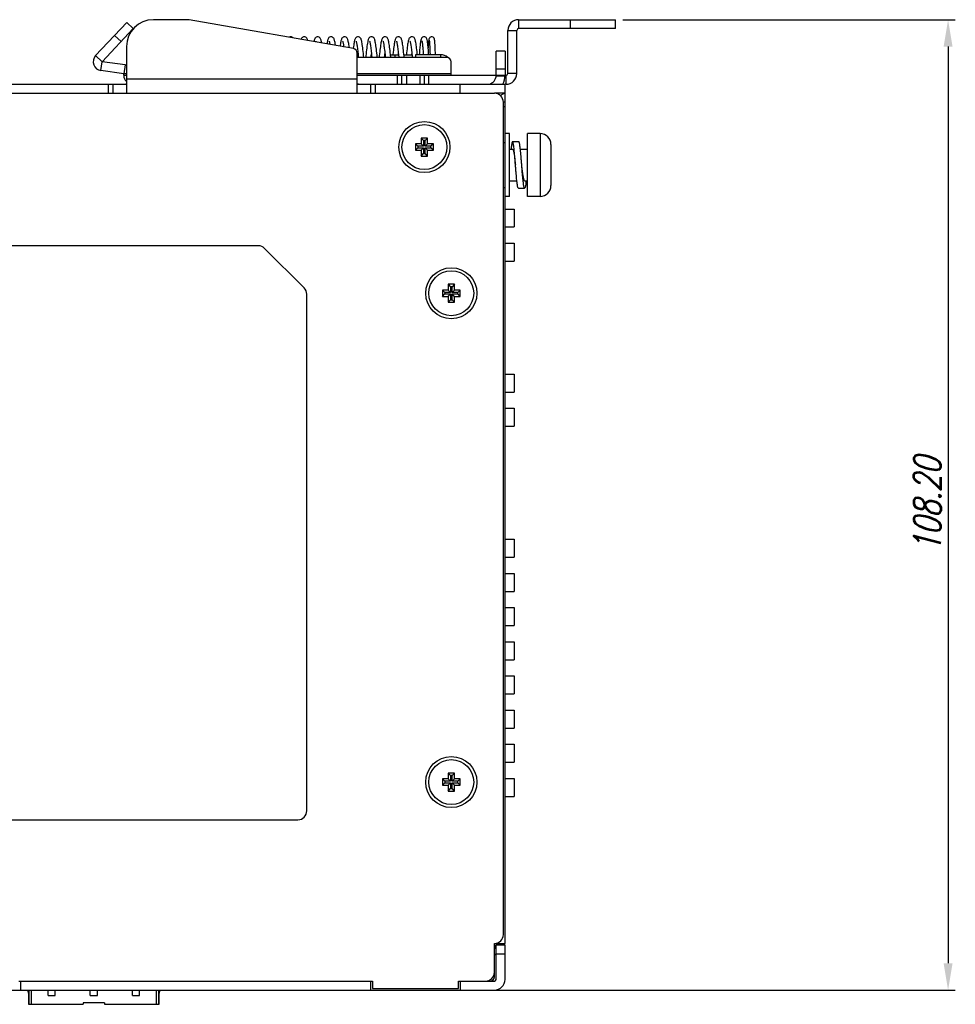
# Model space of a CAD drawing. Extents: x 879 to 1770, y -20 to 610.
# Tile 13 of 24: x 1274 to 1378, y 324 to 434. Entities that reach past the tile are written whole.
import ezdxf

# ---------------------------------------------------------------- set-up
doc = ezdxf.new("R2010")
doc.units = 0
doc.header["$LTSCALE"] = 2
doc.header["$MEASUREMENT"] = 0
doc.header["$PDMODE"] = 3
doc.layers.get('Defpoints').update_dxf_attribs({"linetype": 'CONTINUOUS'})
for name, color, linetype in [('3105460500_DXF_CONTINU1164', 7, 'CONTINUOUS'), ('3460511900_0DXF_CONTIN1145', 7, 'CONTINUOUS'), ('3991137700_CDXF_CONTIN1141', 7, 'CONTINUOUS'), ('3991137800_BDXF_CONTIN1143', 7, 'CONTINUOUS'), ('3991138000_PDXF_CONTIN1142', 7, 'CONTINUOUS'), ('BACK_PLATE_2DXF_CONTIN1170', 7, 'CONTINUOUS'), ('FORM', 7, 'CONTINUOUS'), ('POWER-PIN-02DXF_CONTIN1169', 7, 'CONTINUOUS'), ('POWER-PIN-08DXF_CONTIN1151', 7, 'CONTINUOUS'), ('SCREW_M4_DXF_CONTINUOU1155', 7, 'CONTINUOUS'), ('SNAP_DXF_CONTINUOUS_LINE', 7, 'CONTINUOUS'), ('SPRING_DXF_CONTINUOUS_LINE', 7, 'CONTINUOUS')]:
    doc.layers.add(name, color=color, linetype=linetype)
doc.styles.get("Standard").update_dxf_attribs({"font": 'txt.shx', "width": 0.75, "oblique": 15})
doc.dimstyles.get("Standard").update_dxf_attribs({"dimtxt": 0.18, "dimasz": 0.18, "dimexe": 0.18, "dimexo": 0.0625, "dimgap": 0.09, "dimtad": 0, "dimtih": 1, "dimtoh": 1, "dimdec": 4, "dimzin": 0, "dimdsep": 46, "dimtxsty": 'Standard', "dimcen": 0.09, "dimadec": 0, "dimazin": 0, "dimtfac": 1, "dimtdec": 4, "dimtofl": 0, "dimtmove": 0, "dimatfit": 3, "dimfxl": 1, "dimtolj": 1, "dimtzin": 0, "dimarcsym": 0})

# ---------------------------------------------------------------- blocks, each defined once
blk = doc.blocks.new('*D0')
at = {"layer": 'Defpoints', "color": 0}
for p in [(1340.57, 433.57), (1323.27, 325.37), (1377.63, 325.37)]:
    blk.add_point(p, dxfattribs=at)
at = {"layer": 'FORM', "color": 0, "lineweight": -2}
for p, q in [((1341.37, 433.57), (1378.43, 433.57)), ((1377.63, 430.57), (1377.63, 328.37)), ((1324.07, 325.37), (1378.43, 325.37))]:
    blk.add_line(p, q, dxfattribs=at)
at = {"layer": 'FORM', "color": 0}
for points in [[(1377.13, 430.57), (1378.13, 430.57), (1377.63, 433.57)], [(1377.13, 328.37), (1378.13, 328.37), (1377.63, 325.37)]]:
    blk.add_solid(points, dxfattribs=at)
at = {"layer": 'FORM', "color": 0, "insert": (1375.33, 379.47), "char_height": 3, "attachment_point": 5, "rotation": 90}
blk.add_mtext('\\A1;108.20', dxfattribs=at)

msp = doc.modelspace()

# ---------------------------------------------------------------- linework, layer by layer
at = {"layer": '3105460500_DXF_CONTINU1164', "color": 7, "linetype": 'Continuous'}
for p, q in [((1318.918, 419.723), (1318.268, 419.723)), ((1318.268, 419.723), (1318.268, 419.023)), ((1318.268, 419.723), (1318.536, 419.455)), ((1319.186, 419.455), (1318.536, 419.455)), ((1318.536, 419.455), (1318.536, 419.291)), ((1319.618, 420.373), (1318.918, 420.373)), ((1318.918, 420.373), (1318.918, 419.723)), ((1318.918, 420.373), (1319.186, 420.105)), ((1318.918, 419.723), (1319.186, 419.455)), ((1319.351, 420.105), (1319.186, 420.105)), ((1319.186, 420.105), (1319.186, 419.455)), ((1319.618, 420.373), (1319.351, 420.105)), ((1319.351, 419.455), (1319.351, 420.105)), ((1319.618, 419.723), (1319.351, 419.455)), ((1320.001, 419.455), (1319.351, 419.455)), ((1319.618, 419.723), (1319.618, 420.373)), ((1320.268, 419.723), (1319.618, 419.723)), ((1320.268, 419.723), (1320.001, 419.455)), ((1320.001, 419.291), (1320.001, 419.455)), ((1320.268, 419.023), (1320.268, 419.723)), ((1318.268, 419.023), (1318.536, 419.291)), ((1318.268, 419.023), (1318.918, 419.023)), ((1318.536, 419.291), (1319.186, 419.291)), ((1318.918, 419.023), (1319.186, 419.291)), ((1318.918, 419.023), (1318.918, 418.373)), ((1318.918, 418.373), (1319.186, 418.641)), ((1318.918, 418.373), (1319.618, 418.373)), ((1319.186, 419.291), (1319.186, 418.641)), ((1319.186, 418.641), (1319.351, 418.641)), ((1319.351, 419.291), (1320.001, 419.291)), ((1319.351, 418.641), (1319.351, 419.291)), ((1319.618, 419.023), (1319.351, 419.291)), ((1319.618, 418.373), (1319.351, 418.641)), ((1319.618, 419.023), (1320.268, 419.023)), ((1319.618, 418.373), (1319.618, 419.023)), ((1320.268, 419.023), (1320.001, 419.291)), ((1322.618, 404.073), (1321.918, 404.073)), ((1321.918, 404.073), (1321.918, 403.423)), ((1321.918, 404.073), (1322.186, 403.805)), ((1322.618, 404.073), (1322.351, 403.805)), ((1322.618, 403.423), (1322.618, 404.073)), ((1321.918, 403.423), (1321.268, 403.423)), ((1321.268, 403.423), (1321.268, 402.723)), ((1321.268, 403.423), (1321.536, 403.155)), ((1321.268, 402.723), (1321.536, 402.991)), ((1322.186, 403.155), (1321.536, 403.155)), ((1321.536, 403.155), (1321.536, 402.991)), ((1321.536, 402.991), (1322.186, 402.991)), ((1321.918, 403.423), (1322.186, 403.155)), ((1321.918, 402.723), (1322.186, 402.991)), ((1322.351, 403.805), (1322.186, 403.805)), ((1322.186, 403.805), (1322.186, 403.155)), ((1322.186, 402.991), (1322.186, 402.341)), ((1322.351, 403.155), (1322.351, 403.805)), ((1322.618, 403.423), (1322.351, 403.155)), ((1323.001, 403.155), (1322.351, 403.155)), ((1322.351, 402.991), (1323.001, 402.991)), ((1322.351, 402.341), (1322.351, 402.991)), ((1322.618, 402.723), (1322.351, 402.991)), ((1323.268, 403.423), (1322.618, 403.423)), ((1323.268, 403.423), (1323.001, 403.155)), ((1323.001, 402.991), (1323.001, 403.155)), ((1323.268, 402.723), (1323.001, 402.991)), ((1323.268, 402.723), (1323.268, 403.423)), ((1321.268, 402.723), (1321.918, 402.723)), ((1321.918, 402.723), (1321.918, 402.073)), ((1321.918, 402.073), (1322.186, 402.341)), ((1321.918, 402.073), (1322.618, 402.073)), ((1322.186, 402.341), (1322.351, 402.341)), ((1322.618, 402.073), (1322.351, 402.341)), ((1322.618, 402.723), (1323.268, 402.723)), ((1322.618, 402.073), (1322.618, 402.723)), ((1322.618, 349.573), (1321.918, 349.573)), ((1321.918, 349.573), (1322.186, 349.305)), ((1321.918, 349.573), (1321.918, 348.923)), ((1322.351, 349.305), (1322.186, 349.305)), ((1322.186, 349.305), (1322.186, 348.655)), ((1322.618, 349.573), (1322.351, 349.305)), ((1322.351, 348.655), (1322.351, 349.305)), ((1322.618, 348.923), (1322.618, 349.573)), ((1321.918, 348.923), (1321.268, 348.923)), ((1321.268, 348.923), (1321.536, 348.655)), ((1321.268, 348.923), (1321.268, 348.223)), ((1321.268, 348.223), (1321.536, 348.491)), ((1321.268, 348.223), (1321.918, 348.223)), ((1322.186, 348.655), (1321.536, 348.655)), ((1321.536, 348.655), (1321.536, 348.491)), ((1321.536, 348.491), (1322.186, 348.491)), ((1321.918, 348.923), (1322.186, 348.655)), ((1321.918, 348.223), (1322.186, 348.491)), ((1321.918, 348.223), (1321.918, 347.573)), ((1322.186, 348.491), (1322.186, 347.841)), ((1322.618, 348.923), (1322.351, 348.655)), ((1323.001, 348.655), (1322.351, 348.655)), ((1322.351, 348.491), (1323.001, 348.491)), ((1322.618, 348.223), (1322.351, 348.491)), ((1322.351, 347.841), (1322.351, 348.491)), ((1323.268, 348.923), (1322.618, 348.923)), ((1322.618, 348.223), (1323.268, 348.223)), ((1322.618, 347.573), (1322.618, 348.223)), ((1323.268, 348.923), (1323.001, 348.655)), ((1323.001, 348.491), (1323.001, 348.655)), ((1323.268, 348.223), (1323.001, 348.491)), ((1323.268, 348.223), (1323.268, 348.923)), ((1321.918, 347.573), (1322.186, 347.841)), ((1321.918, 347.573), (1322.618, 347.573)), ((1322.186, 347.841), (1322.351, 347.841)), ((1322.618, 347.573), (1322.351, 347.841))]:
    msp.add_line(p, q, dxfattribs=at)
for centre in [(1319.268, 419.373), (1322.268, 403.073), (1322.268, 348.573)]:
    msp.add_circle(centre, 2.5, dxfattribs=at)
at = {"layer": '3460511900_0DXF_CONTIN1145', "color": 6, "linetype": 'Continuous'}
for p, q in [((1275.037, 325.373), (1275.173, 324.793)), ((1275.173, 325.373), (1275.173, 323.793)), ((1275.473, 323.793), (1275.473, 325.373)), ((1277.323, 324.793), (1277.323, 325.373)), ((1278.123, 324.793), (1278.123, 325.373)), ((1282.023, 324.793), (1282.023, 325.373)), ((1282.823, 324.793), (1282.823, 325.373)), ((1286.723, 324.793), (1286.723, 325.373)), ((1287.523, 324.793), (1287.523, 325.373)), ((1289.373, 325.373), (1289.373, 323.793)), ((1289.673, 323.793), (1289.673, 325.373)), ((1289.673, 324.793), (1289.81, 325.373)), ((1275.153, 324.878), (1275.153, 323.793)), ((1277.323, 324.793), (1278.123, 324.793)), ((1283.623, 323.943), (1281.223, 323.943)), ((1281.223, 323.943), (1281.223, 323.793)), ((1282.023, 324.793), (1282.823, 324.793)), ((1283.623, 323.943), (1283.623, 323.793)), ((1286.723, 324.793), (1287.523, 324.793)), ((1289.693, 323.793), (1289.693, 324.878)), ((1275.153, 323.793), (1281.223, 323.793)), ((1283.623, 323.793), (1289.693, 323.793))]:
    msp.add_line(p, q, dxfattribs=at)
at = {"layer": '3991137700_CDXF_CONTIN1141', "color": 3, "linetype": 'Continuous'}
for p, q in [((1210.268, 425.373), (1327.068, 425.373)), ((1328.068, 331.573), (1328.068, 424.373)), ((1300.754, 408.373), (1233.168, 408.373)), ((1301.461, 408.08), (1305.876, 403.666)), ((1306.168, 345.373), (1306.168, 402.959)), ((1233.168, 344.373), (1305.168, 344.373)), ((1327.068, 327.373), (1327.068, 330.573)), ((1274.068, 326.373), (1313.468, 326.373)), ((1313.468, 326.373), (1313.468, 325.573)), ((1323.068, 326.373), (1326.068, 326.373)), ((1323.068, 325.573), (1323.068, 326.373)), ((1313.468, 325.573), (1323.068, 325.573))]:
    msp.add_line(p, q, dxfattribs=at)
for centre in [(1319.268, 419.373), (1322.268, 403.073), (1322.268, 348.573)]:
    msp.add_circle(centre, 2.85, dxfattribs=at)
for centre, start, end in [((1327.068, 424.373), 0, 90), ((1300.754, 407.373), 45, 90), ((1305.168, 402.959), 0, 45), ((1305.168, 345.373), 270, 0), ((1327.068, 331.573), 270, 0), ((1326.068, 327.373), 270, 0)]:
    msp.add_arc(centre, 1, start, end, dxfattribs=at)
at = {"layer": '3991137800_BDXF_CONTIN1143', "color": 7, "linetype": 'Continuous'}
for p, q in [((1328.268, 425.373), (1327.068, 425.373)), ((1328.268, 330.573), (1328.268, 425.373)), ((1328.268, 424.373), (1328.068, 424.373)), ((1328.268, 423.873), (1328.068, 423.873)), ((1328.068, 419.873), (1328.268, 419.873)), ((1328.068, 414.873), (1328.268, 414.873)), ((1327.068, 330.573), (1328.268, 330.573))]:
    msp.add_line(p, q, dxfattribs=at)
at = {"layer": '3991137800_BDXF_CONTIN1143', "color": 3, "linetype": 'Continuous'}
msp.add_line((1327.068, 326.873), (1327.068, 327.373), dxfattribs=at)
at = {"layer": '3991137800_BDXF_CONTIN1143', "color": 7, "linetype": 'Continuous'}
msp.add_arc((1327.768, 332.573), 2, 258.34277, 270, dxfattribs=at)
at = {"layer": '3991137800_BDXF_CONTIN1143', "color": 3, "linetype": 'Continuous'}
msp.add_arc((1326.568, 326.873), 0.5, 270, 0, dxfattribs=at)
at = {"layer": '3991137800_BDXF_CONTIN1143', "color": 7, "linetype": 'Continuous', "start_tangent": (0.7069499, 0.7072636), "end_tangent": (1, 0)}
msp.add_spline([(1327.741, 425.098), (1327.818, 425.171), (1327.968, 425.282), (1328.118, 425.35), (1328.268, 425.373)], degree=3, dxfattribs=at)
at = {"layer": '3991138000_PDXF_CONTIN1142', "color": 7, "linetype": 'Continuous'}
for p, q in [((1327.194, 330.373), (1327.068, 330.06)), ((1327.068, 329.957), (1327.254, 330.344)), ((1328.268, 330.373), (1327.268, 330.373)), ((1327.268, 326.573), (1327.268, 330.373)), ((1328.268, 329.373), (1327.268, 329.373)), ((1328.268, 326.573), (1328.268, 330.373)), ((1274.268, 326.373), (1313.268, 326.373)), ((1274.268, 326.373), (1274.268, 325.373)), ((1313.268, 326.373), (1313.268, 325.373)), ((1323.268, 326.373), (1327.068, 326.373)), ((1323.268, 326.373), (1323.268, 325.373)), ((1211.468, 325.373), (1327.068, 325.373))]:
    msp.add_line(p, q, dxfattribs=at)
for centre, radius, start, end in [((1327.268, 330.559), 1.2, 260.39737, 261.78679), ((1327.068, 329.173), 0.2, 0, 81.78679), ((1327.268, 330.559), 0.2, 248.15644, 260.71504), ((1327.192, 338.273), 7.909, 270.24176, 270.55237), ((1327.068, 326.573), 1.2, 270, 0), ((1327.068, 326.573), 0.2, 270, 0)]:
    msp.add_arc(centre, radius, start, end, dxfattribs=at)
at = {"layer": 'BACK_PLATE_2DXF_CONTIN1170', "color": 7, "linetype": 'Continuous'}
for p, q in [((1293.068, 433.573), (1289.068, 433.573)), ((1311.355, 430.349), (1293.068, 433.573)), ((1286.068, 430.573), (1286.068, 425.373)), ((1311.768, 425.373), (1311.768, 429.856)), ((1315.968, 429.673), (1315.968, 429.373)), ((1318.268, 429.673), (1318.268, 429.373)), ((1321.068, 429.673), (1321.068, 429.373)), ((1328.268, 430.073), (1327.268, 430.073)), ((1328.268, 430.073), (1328.268, 427.373)), ((1327.267, 427.319), (1328.266, 427.266)), ((1328.268, 428.073), (1327.268, 428.073)), ((1327.268, 427.373), (1328.268, 427.373)), ((1284.068, 425.373), (1284.068, 426.373)), ((1284.568, 425.373), (1284.568, 426.373)), ((1286.068, 426.973), (1311.768, 426.973)), ((1313.268, 426.373), (1313.268, 425.373)), ((1313.768, 426.373), (1313.768, 425.373)), ((1323.268, 425.373), (1323.268, 426.373)), ((1328.268, 425.373), (1328.268, 426.373))]:
    msp.add_line(p, q, dxfattribs=at)
at = {"layer": 'BACK_PLATE_2DXF_CONTIN1170', "color": 3, "linetype": 'Continuous'}
for p, q in [((1315.486, 429.673), (1316.383, 429.673)), ((1316.986, 429.673), (1317.883, 429.673)), ((1321.068, 429.673), (1318.268, 429.673)), ((1327.268, 427.373), (1327.268, 430.073)), ((1250.568, 426.373), (1286.068, 426.373)), ((1311.768, 426.373), (1328.268, 426.373))]:
    msp.add_line(p, q, dxfattribs=at)
at = {"layer": 'BACK_PLATE_2DXF_CONTIN1170', "color": 7, "linetype": 'Continuous'}
for centre, radius, start, end in [((1289.068, 430.573), 3, 90, 180), ((1311.268, 429.856), 0.5, 0, 80), ((1326.268, 427.373), 2, 329.8017, 0)]:
    msp.add_arc(centre, radius, start, end, dxfattribs=at)
at = {"layer": 'BACK_PLATE_2DXF_CONTIN1170', "color": 3, "linetype": 'Continuous'}
for centre, radius, start, end in [((1321.068, 428.473), 1.2, 48.24971, 90), ((1326.268, 427.373), 1, 280.86539, 0)]:
    msp.add_arc(centre, radius, start, end, dxfattribs=at)
for points, start_tangent, end_tangent in [([(1285.901, 426.378), (1285.994, 426.398), (1286.05, 426.437)], (0.9950335, 0.0995409), (0.5971211, 0.8021511)), ([(1311.936, 426.378), (1311.843, 426.398), (1311.787, 426.437)], (-0.9950335, 0.0995409), (-0.5971211, 0.8021511))]:
    msp.add_spline(points, degree=3, dxfattribs=dict(at, start_tangent=start_tangent, end_tangent=end_tangent))
at = {"layer": 'POWER-PIN-02DXF_CONTIN1169', "color": 7, "linetype": 'Continuous'}
for p, q in [((1328.268, 412.463), (1329.268, 412.463)), ((1329.268, 412.463), (1329.268, 410.463)), ((1328.268, 410.463), (1329.268, 410.463)), ((1328.268, 408.653), (1329.268, 408.653)), ((1329.268, 408.653), (1329.268, 406.653)), ((1328.268, 406.653), (1329.268, 406.653)), ((1328.268, 394.053), (1329.268, 394.053)), ((1329.268, 394.053), (1329.268, 392.053)), ((1328.268, 392.053), (1329.268, 392.053)), ((1328.268, 390.243), (1329.268, 390.243)), ((1329.268, 390.243), (1329.268, 388.243)), ((1328.268, 388.243), (1329.268, 388.243))]:
    msp.add_line(p, q, dxfattribs=at)
at = {"layer": 'POWER-PIN-08DXF_CONTIN1151', "color": 7, "linetype": 'Continuous'}
for p, q in [((1328.268, 375.643), (1329.268, 375.643)), ((1329.268, 375.643), (1329.268, 373.643)), ((1328.268, 373.643), (1329.268, 373.643)), ((1328.268, 371.833), (1329.268, 371.833)), ((1329.268, 371.833), (1329.268, 369.833)), ((1328.268, 369.833), (1329.268, 369.833)), ((1328.268, 368.023), (1329.268, 368.023)), ((1329.268, 368.023), (1329.268, 366.023)), ((1328.268, 366.023), (1329.268, 366.023)), ((1328.268, 364.213), (1329.268, 364.213)), ((1329.268, 364.213), (1329.268, 362.213)), ((1328.268, 362.213), (1329.268, 362.213)), ((1328.268, 360.403), (1329.268, 360.403)), ((1329.268, 360.403), (1329.268, 358.403)), ((1328.268, 358.403), (1329.268, 358.403)), ((1328.268, 356.593), (1329.268, 356.593)), ((1329.268, 356.593), (1329.268, 354.593)), ((1328.268, 354.593), (1329.268, 354.593)), ((1328.268, 352.783), (1329.268, 352.783)), ((1329.268, 352.783), (1329.268, 350.783)), ((1328.268, 350.783), (1329.268, 350.783)), ((1328.268, 348.973), (1329.268, 348.973)), ((1329.268, 348.973), (1329.268, 346.973)), ((1328.268, 346.973), (1329.268, 346.973))]:
    msp.add_line(p, q, dxfattribs=at)
at = {"layer": 'SCREW_M4_DXF_CONTINUOU1155', "color": 7, "linetype": 'Continuous'}
for p, q in [((1328.768, 420.873), (1328.268, 420.873)), ((1328.768, 413.873), (1328.768, 420.873)), ((1332.168, 420.873), (1330.768, 420.873)), ((1330.768, 413.873), (1330.768, 420.873)), ((1332.168, 420.873), (1332.168, 413.873)), ((1329.793, 419.973), (1329.093, 419.973)), ((1333.368, 419.673), (1333.368, 415.073)), ((1328.768, 419.123), (1329.093, 419.123)), ((1329.965, 419.123), (1330.768, 419.123)), ((1328.768, 415.623), (1329.572, 415.623)), ((1330.443, 415.623), (1330.768, 415.623)), ((1328.768, 413.873), (1328.268, 413.873)), ((1329.743, 414.773), (1330.443, 414.773)), ((1332.168, 413.873), (1330.768, 413.873))]:
    msp.add_line(p, q, dxfattribs=at)
for centre, start, end in [((1332.168, 419.673), 360, 90), ((1332.168, 415.073), 270, 0)]:
    msp.add_arc(centre, 1.2, start, end, dxfattribs=at)
for points, start_tangent, end_tangent in [([(1329.093, 419.973), (1329.061, 419.941), (1329.028, 419.846), (1328.996, 419.69), (1328.963, 419.477), (1328.931, 419.212), (1328.921, 419.123)], (-1, 0), (-0.1072644, -0.9942305)), ([(1329.418, 417.373), (1329.386, 417.78), (1329.353, 418.177), (1329.321, 418.553), (1329.288, 418.901), (1329.256, 419.212), (1329.223, 419.477), (1329.191, 419.69), (1329.158, 419.846), (1329.126, 419.941), (1329.093, 419.973)], (-0.0793207, 0.9968492), (-1, 0)), ([(1330.118, 417.373), (1330.086, 417.78), (1330.053, 418.177), (1330.021, 418.553), (1329.988, 418.901), (1329.956, 419.212), (1329.923, 419.477), (1329.891, 419.69), (1329.858, 419.846), (1329.826, 419.941), (1329.793, 419.973)], (-0.0793207, 0.9968492), (-1, 0)), ([(1329.093, 419.123), (1329.094, 419.123), (1329.131, 419.095), (1329.167, 419.014), (1329.203, 418.885), (1329.239, 418.71), (1329.275, 418.493), (1329.311, 418.244), (1329.347, 417.969), (1329.383, 417.676), (1329.418, 417.373)], (0.9993486, 0.0360898), (0.1174116, -0.9930833)), ([(1329.743, 414.773), (1329.711, 414.805), (1329.678, 414.9), (1329.646, 415.056), (1329.613, 415.27), (1329.581, 415.535), (1329.548, 415.845), (1329.516, 416.193), (1329.483, 416.57), (1329.451, 416.966), (1329.418, 417.373)], (-1, 0), (-0.0793207, 0.9968492)), ([(1330.443, 414.773), (1330.411, 414.805), (1330.378, 414.9), (1330.346, 415.056), (1330.313, 415.27), (1330.281, 415.535), (1330.248, 415.845), (1330.216, 416.193), (1330.183, 416.57), (1330.151, 416.966), (1330.118, 417.373)], (-1, 0), (-0.0793207, 0.9968492)), ([(1330.443, 415.623), (1330.442, 415.623), (1330.406, 415.651), (1330.37, 415.732), (1330.334, 415.861), (1330.298, 416.036), (1330.262, 416.253), (1330.226, 416.502), (1330.19, 416.777), (1330.154, 417.07), (1330.118, 417.373)], (-0.9993732, -0.0353994), (-0.1174116, 0.9930833)), ([(1330.616, 415.623), (1330.606, 415.535), (1330.573, 415.27), (1330.541, 415.056), (1330.508, 414.9), (1330.476, 414.805), (1330.443, 414.773)], (-0.1072644, -0.9942305), (-1, 0))]:
    msp.add_spline(points, degree=3, dxfattribs=dict(at, start_tangent=start_tangent, end_tangent=end_tangent))
at = {"layer": 'SNAP_DXF_CONTINUOUS_LINE', "color": 7, "linetype": 'Continuous'}
for p, q in [((1282.632, 429.563), (1286.096, 433.278)), ((1286.827, 432.596), (1286.096, 433.278)), ((1329.768, 433.573), (1329.768, 432.573)), ((1340.568, 432.573), (1329.768, 432.573)), ((1335.568, 432.573), (1335.568, 433.573)), ((1340.568, 432.573), (1340.568, 433.573)), ((1285.463, 431.133), (1284.732, 431.815)), ((1328.568, 432.373), (1329.568, 432.373)), ((1329.568, 427.573), (1329.568, 432.373)), ((1282.632, 429.563), (1283.363, 428.881)), ((1283.224, 427.891), (1283.363, 428.881)), ((1285.908, 428.524), (1285.768, 427.534)), ((1285.768, 427.534), (1283.224, 427.891)), ((1285.768, 427.373), (1285.768, 427.534)), ((1286.068, 427.534), (1285.768, 427.534)), ((1285.768, 427.393), (1286.068, 427.393)), ((1285.768, 427.373), (1286.068, 427.373)), ((1316.268, 426.373), (1316.268, 427.373)), ((1316.768, 426.373), (1316.768, 427.373)), ((1317.268, 427.373), (1317.268, 426.373)), ((1318.768, 427.373), (1318.768, 426.373)), ((1319.268, 426.373), (1319.268, 427.373)), ((1319.768, 426.373), (1319.768, 427.373)), ((1328.368, 426.373), (1328.368, 427.373)), ((1329.568, 427.573), (1328.568, 427.573)), ((1328.368, 426.373), (1328.268, 426.373))]:
    msp.add_line(p, q, dxfattribs=at)
at = {"layer": 'SNAP_DXF_CONTINUOUS_LINE', "color": 3, "linetype": 'Continuous'}
for p, q in [((1286.827, 432.596), (1283.363, 428.881)), ((1329.768, 433.573), (1340.568, 433.573)), ((1328.568, 427.573), (1328.568, 432.373)), ((1321.768, 429.373), (1311.768, 429.373)), ((1285.908, 428.524), (1283.363, 428.881)), ((1322.268, 427.373), (1322.268, 428.873)), ((1311.768, 427.573), (1322.268, 427.573)), ((1311.768, 427.373), (1327.268, 427.373)), ((1328.268, 427.373), (1328.368, 427.373))]:
    msp.add_line(p, q, dxfattribs=at)
for centre, radius, start, end in [((1329.768, 432.373), 1.2, 90, 180), ((1321.768, 428.873), 0.5, 0, 90), ((1285.768, 427.534), 1, 72.40969, 82), ((1328.368, 427.573), 0.2, 270, 0)]:
    msp.add_arc(centre, radius, start, end, dxfattribs=at)
at = {"layer": 'SNAP_DXF_CONTINUOUS_LINE', "color": 7, "linetype": 'Continuous'}
for centre, radius, start, end in [((1329.768, 432.373), 0.2, 90, 180), ((1283.363, 428.881), 1, 137, 262), ((1286.768, 427.373), 1, 180, 225), ((1328.368, 427.573), 1.2, 270, 0)]:
    msp.add_arc(centre, radius, start, end, dxfattribs=at)
at = {"layer": 'SPRING_DXF_CONTINUOUS_LINE', "color": 7, "linetype": 'Continuous'}
for p, q in [((1311.343, 430.407), (1311.336, 430.352)), ((1319.857, 430.655), (1319.867, 430.457)), ((1319.867, 430.457), (1319.876, 430.233)), ((1311.854, 429.935), (1311.874, 429.759)), ((1311.874, 429.759), (1311.894, 429.574)), ((1311.894, 429.574), (1311.915, 429.373)), ((1313.385, 429.653), (1313.415, 429.373)), ((1314.018, 429.373), (1313.991, 429.633)), ((1314.882, 429.681), (1314.915, 429.373)), ((1315.486, 429.675), (1315.461, 429.908)), ((1315.518, 429.373), (1315.486, 429.675)), ((1316.363, 429.673), (1316.373, 429.767)), ((1316.381, 429.693), (1316.415, 429.373)), ((1317.862, 429.673), (1317.873, 429.767)), ((1317.891, 429.595), (1317.915, 429.373)), ((1319.876, 430.233), (1319.886, 429.985)), ((1319.886, 429.985), (1319.897, 429.673)), ((1320.49, 429.883), (1320.478, 430.183)), ((1320.497, 429.673), (1320.49, 429.883))]:
    msp.add_line(p, q, dxfattribs=at)
for points in [[(1304.373, 431.673), (1304.295, 431.663), (1304.2, 431.623), (1304.187, 431.613)], [(1304.642, 431.532), (1304.617, 431.566), (1304.542, 431.626), (1304.441, 431.665), (1304.373, 431.673)], [(1305.873, 431.673), (1305.802, 431.665), (1305.703, 431.626), (1305.63, 431.567), (1305.581, 431.503), (1305.546, 431.439), (1305.521, 431.377)], [(1306.263, 431.246), (1306.253, 431.285), (1306.229, 431.364), (1306.201, 431.435), (1306.165, 431.503), (1306.114, 431.568), (1306.04, 431.626), (1305.942, 431.665), (1305.873, 431.673)], [(1307.373, 431.673), (1307.301, 431.665), (1307.203, 431.625), (1307.128, 431.565), (1307.077, 431.498), (1307.042, 431.429), (1307.014, 431.356), (1306.99, 431.277), (1306.967, 431.186), (1306.954, 431.125)], [(1307.82, 430.972), (1307.814, 431.009), (1307.793, 431.119), (1307.772, 431.214), (1307.75, 431.297), (1307.727, 431.37), (1307.7, 431.437), (1307.665, 431.502), (1307.615, 431.567), (1307.541, 431.626), (1307.441, 431.666), (1307.373, 431.673)], [(1308.873, 431.673), (1308.803, 431.665), (1308.708, 431.628), (1308.635, 431.572), (1308.585, 431.51), (1308.55, 431.447), (1308.523, 431.383), (1308.501, 431.315), (1308.48, 431.239), (1308.46, 431.154), (1308.44, 431.057), (1308.421, 430.948), (1308.408, 430.868)], [(1309.363, 430.7), (1309.35, 430.787), (1309.33, 430.917), (1309.31, 431.032), (1309.29, 431.134), (1309.269, 431.224), (1309.248, 431.303), (1309.226, 431.374), (1309.199, 431.44), (1309.164, 431.504), (1309.114, 431.568), (1309.039, 431.627), (1308.942, 431.665), (1308.873, 431.673)], [(1310.373, 431.673), (1310.301, 431.665), (1310.2, 431.624), (1310.126, 431.563), (1310.077, 431.498), (1310.043, 431.433), (1310.017, 431.366), (1309.994, 431.293), (1309.973, 431.211), (1309.952, 431.115), (1309.931, 431.005), (1309.909, 430.879), (1309.888, 430.737), (1309.87, 430.611)], [(1310.899, 430.429), (1310.891, 430.493), (1310.87, 430.649), (1310.85, 430.79), (1310.83, 430.918), (1310.81, 431.032), (1310.79, 431.133), (1310.77, 431.223), (1310.749, 431.301), (1310.726, 431.372), (1310.699, 431.439), (1310.664, 431.504), (1310.614, 431.568), (1310.542, 431.625), (1310.448, 431.664), (1310.373, 431.673)], [(1311.873, 431.673), (1311.802, 431.665), (1311.703, 431.625), (1311.629, 431.566), (1311.579, 431.501), (1311.545, 431.436), (1311.519, 431.37), (1311.496, 431.298), (1311.474, 431.215), (1311.453, 431.119), (1311.431, 431.007), (1311.409, 430.879), (1311.387, 430.735), (1311.365, 430.577), (1311.343, 430.407)], [(1312.518, 429.373), (1312.496, 429.587), (1312.471, 429.815), (1312.446, 430.037), (1312.422, 430.249), (1312.397, 430.447), (1312.373, 430.629), (1312.35, 430.793), (1312.326, 430.937), (1312.304, 431.063), (1312.281, 431.173), (1312.258, 431.267), (1312.234, 431.349), (1312.206, 431.423), (1312.17, 431.494), (1312.118, 431.564), (1312.041, 431.626), (1311.941, 431.665), (1311.873, 431.673)], [(1313.373, 431.673), (1313.301, 431.665), (1313.202, 431.624), (1313.128, 431.565), (1313.079, 431.501), (1313.045, 431.436), (1313.018, 431.37), (1312.995, 431.296), (1312.977, 431.227)], [(1313.991, 429.633), (1313.966, 429.86), (1313.942, 430.08), (1313.917, 430.288), (1313.893, 430.482), (1313.869, 430.659), (1313.846, 430.818), (1313.823, 430.958), (1313.8, 431.081), (1313.778, 431.187), (1313.755, 431.278), (1313.731, 431.358), (1313.703, 431.431), (1313.667, 431.5), (1313.616, 431.567), (1313.541, 431.626), (1313.442, 431.665), (1313.373, 431.673)], [(1314.873, 431.673), (1314.801, 431.665), (1314.702, 431.625), (1314.629, 431.566), (1314.58, 431.502), (1314.546, 431.438), (1314.518, 431.37), (1314.495, 431.295), (1314.472, 431.208), (1314.451, 431.109), (1314.429, 430.994), (1314.407, 430.863), (1314.384, 430.715), (1314.362, 430.551), (1314.339, 430.372), (1314.315, 430.179), (1314.292, 429.975), (1314.269, 429.762), (1314.245, 429.543), (1314.227, 429.373)], [(1315.461, 429.908), (1315.436, 430.126), (1315.412, 430.331), (1315.388, 430.52), (1315.364, 430.693), (1315.341, 430.847), (1315.318, 430.983), (1315.296, 431.102), (1315.274, 431.204), (1315.251, 431.293), (1315.227, 431.37), (1315.199, 431.44), (1315.163, 431.505), (1315.113, 431.569), (1315.04, 431.627), (1314.942, 431.665), (1314.873, 431.673)], [(1316.373, 431.673), (1316.301, 431.665), (1316.204, 431.626), (1316.132, 431.569), (1316.083, 431.506), (1316.048, 431.442), (1316.02, 431.375), (1315.996, 431.3), (1315.974, 431.214), (1315.952, 431.114), (1315.93, 430.998), (1315.907, 430.866), (1315.885, 430.717), (1315.862, 430.55), (1315.838, 430.368), (1315.815, 430.171), (1315.791, 429.963), (1315.759, 429.673)], [(1317.018, 429.373), (1317.003, 429.518), (1316.979, 429.738), (1316.956, 429.954), (1316.932, 430.161), (1316.909, 430.357), (1316.885, 430.54), (1316.862, 430.707), (1316.84, 430.857), (1316.817, 430.991), (1316.795, 431.107), (1316.773, 431.208), (1316.751, 431.295), (1316.726, 431.372), (1316.699, 431.44), (1316.664, 431.505), (1316.614, 431.568), (1316.54, 431.626), (1316.442, 431.665), (1316.373, 431.673)], [(1317.873, 431.673), (1317.801, 431.665), (1317.703, 431.625), (1317.629, 431.566), (1317.58, 431.501), (1317.544, 431.434), (1317.516, 431.363), (1317.492, 431.284), (1317.469, 431.193), (1317.446, 431.087), (1317.424, 430.965), (1317.401, 430.826), (1317.378, 430.669), (1317.354, 430.496), (1317.331, 430.307), (1317.307, 430.105), (1317.283, 429.893), (1317.259, 429.673)], [(1318.486, 429.673), (1318.471, 429.813), (1318.448, 430.027), (1318.424, 430.229), (1318.401, 430.417), (1318.378, 430.591), (1318.356, 430.748), (1318.334, 430.889), (1318.313, 431.014), (1318.292, 431.124), (1318.27, 431.22), (1318.248, 431.303), (1318.225, 431.376), (1318.198, 431.442), (1318.163, 431.507), (1318.113, 431.57), (1318.039, 431.627), (1317.94, 431.666), (1317.873, 431.673)], [(1319.231, 431.673), (1319.168, 431.666), (1319.076, 431.632), (1319.005, 431.578), (1318.959, 431.52), (1318.93, 431.466), (1318.909, 431.415), (1318.893, 431.365), (1318.879, 431.311), (1318.866, 431.25), (1318.853, 431.182), (1318.84, 431.105), (1318.827, 431.018), (1318.813, 430.92), (1318.8, 430.811), (1318.786, 430.69), (1318.771, 430.558), (1318.756, 430.414), (1318.741, 430.258), (1318.725, 430.09), (1318.709, 429.91), (1318.688, 429.673)], [(1319.752, 429.673), (1319.74, 429.841), (1319.725, 430.035), (1319.71, 430.218), (1319.696, 430.388), (1319.682, 430.543), (1319.669, 430.685), (1319.655, 430.814), (1319.642, 430.929), (1319.629, 431.033), (1319.616, 431.125), (1319.602, 431.206), (1319.589, 431.278), (1319.574, 431.341), (1319.558, 431.398), (1319.537, 431.454), (1319.507, 431.514), (1319.459, 431.575), (1319.389, 431.63), (1319.299, 431.665), (1319.231, 431.673)], [(1320.085, 431.673), (1320.024, 431.667), (1319.938, 431.635), (1319.87, 431.584), (1319.825, 431.526), (1319.799, 431.475), (1319.784, 431.434), (1319.775, 431.399), (1319.768, 431.365), (1319.762, 431.327), (1319.756, 431.285), (1319.75, 431.238), (1319.744, 431.183), (1319.738, 431.122), (1319.732, 431.052), (1319.726, 430.975), (1319.72, 430.889), (1319.713, 430.794), (1319.706, 430.691), (1319.699, 430.578), (1319.691, 430.442)], [(1320.478, 430.183), (1320.473, 430.322), (1320.467, 430.452), (1320.462, 430.573), (1320.456, 430.686), (1320.451, 430.79), (1320.445, 430.886), (1320.44, 430.973), (1320.434, 431.051), (1320.429, 431.121), (1320.424, 431.183), (1320.418, 431.238), (1320.413, 431.286), (1320.408, 431.327), (1320.402, 431.365), (1320.395, 431.399), (1320.386, 431.435), (1320.371, 431.476), (1320.345, 431.528), (1320.299, 431.585), (1320.232, 431.635), (1320.148, 431.666), (1320.085, 431.673)], [(1307.155, 431.188), (1307.155, 431.189), (1307.159, 431.178), (1307.168, 431.15), (1307.181, 431.106), (1307.186, 431.084)], [(1308.655, 431.189), (1308.655, 431.189), (1308.659, 431.177), (1308.669, 431.149), (1308.681, 431.106), (1308.694, 431.049), (1308.709, 430.979), (1308.725, 430.897), (1308.74, 430.81)], [(1310.155, 431.188), (1310.155, 431.189), (1310.158, 431.18), (1310.167, 431.154), (1310.179, 431.114), (1310.192, 431.061), (1310.206, 430.996), (1310.22, 430.92), (1310.236, 430.833), (1310.252, 430.735), (1310.268, 430.626), (1310.28, 430.538)], [(1311.655, 431.189), (1311.655, 431.189), (1311.66, 431.177), (1311.67, 431.146), (1311.682, 431.099), (1311.697, 431.038), (1311.712, 430.964), (1311.728, 430.876), (1311.745, 430.776), (1311.762, 430.663), (1311.78, 430.539), (1311.798, 430.404), (1311.816, 430.259), (1311.835, 430.102), (1311.854, 429.935)], [(1312.977, 431.228), (1312.951, 431.109), (1312.922, 430.957), (1312.895, 430.788), (1312.869, 430.604), (1312.843, 430.408), (1312.818, 430.203), (1312.794, 429.992), (1312.77, 429.777), (1312.747, 429.56), (1312.727, 429.373)], [(1313.155, 431.188), (1313.155, 431.188), (1313.16, 431.175), (1313.171, 431.142), (1313.184, 431.092), (1313.199, 431.026), (1313.216, 430.945), (1313.233, 430.85), (1313.251, 430.742), (1313.269, 430.62), (1313.287, 430.487), (1313.306, 430.342), (1313.325, 430.186), (1313.345, 430.019), (1313.365, 429.841), (1313.385, 429.653)], [(1314.655, 431.188), (1314.655, 431.189), (1314.659, 431.178), (1314.669, 431.148), (1314.682, 431.101), (1314.697, 431.037), (1314.713, 430.958), (1314.73, 430.865), (1314.748, 430.757), (1314.766, 430.636), (1314.785, 430.504), (1314.804, 430.359), (1314.823, 430.205), (1314.842, 430.04), (1314.862, 429.865), (1314.882, 429.681)], [(1316.155, 431.188), (1316.155, 431.188), (1316.159, 431.178), (1316.169, 431.149), (1316.182, 431.102), (1316.197, 431.04), (1316.213, 430.962), (1316.23, 430.869), (1316.247, 430.763), (1316.265, 430.644), (1316.284, 430.511), (1316.303, 430.368), (1316.322, 430.214), (1316.341, 430.05), (1316.361, 429.876), (1316.381, 429.693)], [(1317.655, 431.188), (1317.655, 431.188), (1317.658, 431.18), (1317.667, 431.153), (1317.68, 431.111), (1317.694, 431.053), (1317.709, 430.981), (1317.725, 430.896), (1317.742, 430.798), (1317.759, 430.687), (1317.777, 430.564), (1317.795, 430.428), (1317.813, 430.281), (1317.832, 430.124), (1317.852, 429.956), (1317.871, 429.78), (1317.891, 429.595)], [(1318.987, 431.22), (1318.987, 431.22), (1318.991, 431.21), (1318.997, 431.185), (1319.005, 431.149), (1319.013, 431.102), (1319.023, 431.044), (1319.033, 430.977), (1319.043, 430.899), (1319.053, 430.812), (1319.064, 430.716), (1319.075, 430.611), (1319.086, 430.497), (1319.097, 430.375), (1319.108, 430.245), (1319.119, 430.107), (1319.13, 429.963), (1319.142, 429.81), (1319.152, 429.673)], [(1319.81, 431.271), (1319.809, 431.272), (1319.81, 431.269), (1319.812, 431.257), (1319.815, 431.237), (1319.818, 431.21), (1319.822, 431.176), (1319.826, 431.135), (1319.83, 431.087), (1319.835, 431.032), (1319.839, 430.971), (1319.844, 430.902), (1319.848, 430.827), (1319.853, 430.744), (1319.857, 430.655)], [(1311.831, 429.373), (1311.858, 429.634), (1311.873, 429.767)], [(1313.331, 429.373), (1313.349, 429.551), (1313.373, 429.767)], [(1314.831, 429.373), (1314.858, 429.627), (1314.873, 429.767)]]:
    msp.add_lwpolyline(points, dxfattribs=at)

# ---------------------------------------------------------------- dimensions: what is measured, and where the dimension line sits
at = {"layer": 'FORM', "color": 2}
dim = msp.add_linear_dim(base=(1377.634, 325.373), p1=(1340.568, 433.573), p2=(1323.268, 325.373), angle=90, dimstyle='Standard', override={"dimtxt": 3, "dimasz": 3, "dimexe": 0.8, "dimexo": 0.8, "dimgap": 0.8, "dimtad": 1, "dimtih": 0, "dimtoh": 0, "dimdec": 2, "dimcen": -0.8, "dimtix": 1, "dimtofl": 1}, dxfattribs=at)
dim.commit()
dim.dimension.update_dxf_attribs({"geometry": '*D0', "text_midpoint": (1375.334, 379.473)})

doc.saveas('drawing.dxf')
